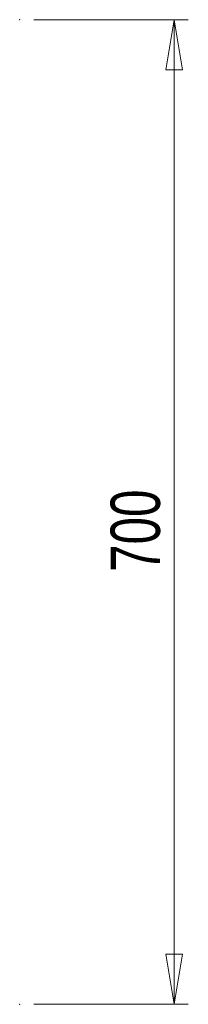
# Model space of a CAD drawing. Header units: millimetres. Extents: x 480 to 865, y 441 to 710.
# Tile 23 of 23: x 713 to 725, y 637 to 707. Entities that reach past the tile are written whole.
import ezdxf

# ---------------------------------------------------------------- set-up
doc = ezdxf.new("R2010")
doc.units = ezdxf.units.MM
doc.header["$PDSIZE"] = -1
doc.styles.add('SLDTEXTSTYLE0', font='TXT', dxfattribs={"width": 0.75})
doc.dimstyles.new('SLDDIMSTYLE0', dxfattribs={"dimtxt": 3.5, "dimasz": 3.556, "dimexe": 0, "dimexo": 0.0625, "dimgap": 0.875, "dimtad": 1, "dimdec": 0, "dimlfac": 10, "dimrnd": 1e-09, "dimzin": 12, "dimdsep": 46, "dimtxsty": 'SLDTEXTSTYLE0', "dimblk1": 'CLOSED', "dimblk2": 'CLOSED', "dimsah": 1, "dimcen": 0.09, "dimadec": 0, "dimazin": 3, "dimtfac": 1, "dimtofl": 0, "dimtmove": 0, "dimatfit": 3, "dimldrblk": 'CLOSED', "dimfxl": 0, "dimfrac": 2, "dimtolj": 1, "dimtzin": 12, "dimarcsym": 0})

# ---------------------------------------------------------------- blocks, each defined once
blk = doc.blocks.new('_Closed')
at = {"color": 0, "linetype": 'ByBlock', "lineweight": -2}
for p, q in [((-1, 0.166667), (0, 0)), ((-1, 0.166667), (-1, -0.166667)), ((0, 0), (-1, -0.166667)), ((0, 0), (-1, 0))]:
    blk.add_line(p, q, dxfattribs=at)
blk = doc.blocks.new('_D_1')
at = {"color": 7, "linetype": 'Continuous', "lineweight": 0}
for p, q in [((714.183, 707.238), (725.149, 707.24)), ((724.149, 707.239), (724.156, 637.239)), ((714.19, 637.238), (725.156, 637.24))]:
    blk.add_line(p, q, dxfattribs=at)
at = {"color": 7, "linetype": 'Continuous', "lineweight": 18, "xscale": 3.556, "yscale": 3.556}
for p, rotation in [((724.149, 707.239), 90.0057214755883), ((724.156, 637.239), 270.0057214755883)]:
    blk.add_blockref('_Closed', p, dxfattribs=dict(at, rotation=rotation))
at = {"color": 7, "linetype": 'Continuous', "lineweight": 18, "insert": (719.641, 667.98), "char_height": 3.5, "attachment_point": 1, "rotation": 90.00572, "style": 'SLDTEXTSTYLE0'}
blk.add_mtext('700', dxfattribs=at)

msp = doc.modelspace()

# ---------------------------------------------------------------- linework, layer by layer
at = {"color": 7, "linetype": 'Continuous', "lineweight": 0}
for p in [(713.183, 707.238), (713.19, 637.238)]:
    msp.add_point(p, dxfattribs=at)

# ---------------------------------------------------------------- dimensions: what is measured, and where the dimension line sits
at = {"color": 7, "linetype": 'Continuous', "lineweight": 18}
dim = msp.add_linear_dim(base=(724.156, 637.239), p1=(713.183, 707.238), p2=(713.19, 637.238), angle=270.00572, dimstyle='SLDDIMSTYLE0', dxfattribs=at)
dim.commit()
dim.dimension.update_dxf_attribs({"geometry": '_D_1', "text_midpoint": (724.152, 671.86), "dimtype": 160})

doc.saveas('drawing.dxf')
